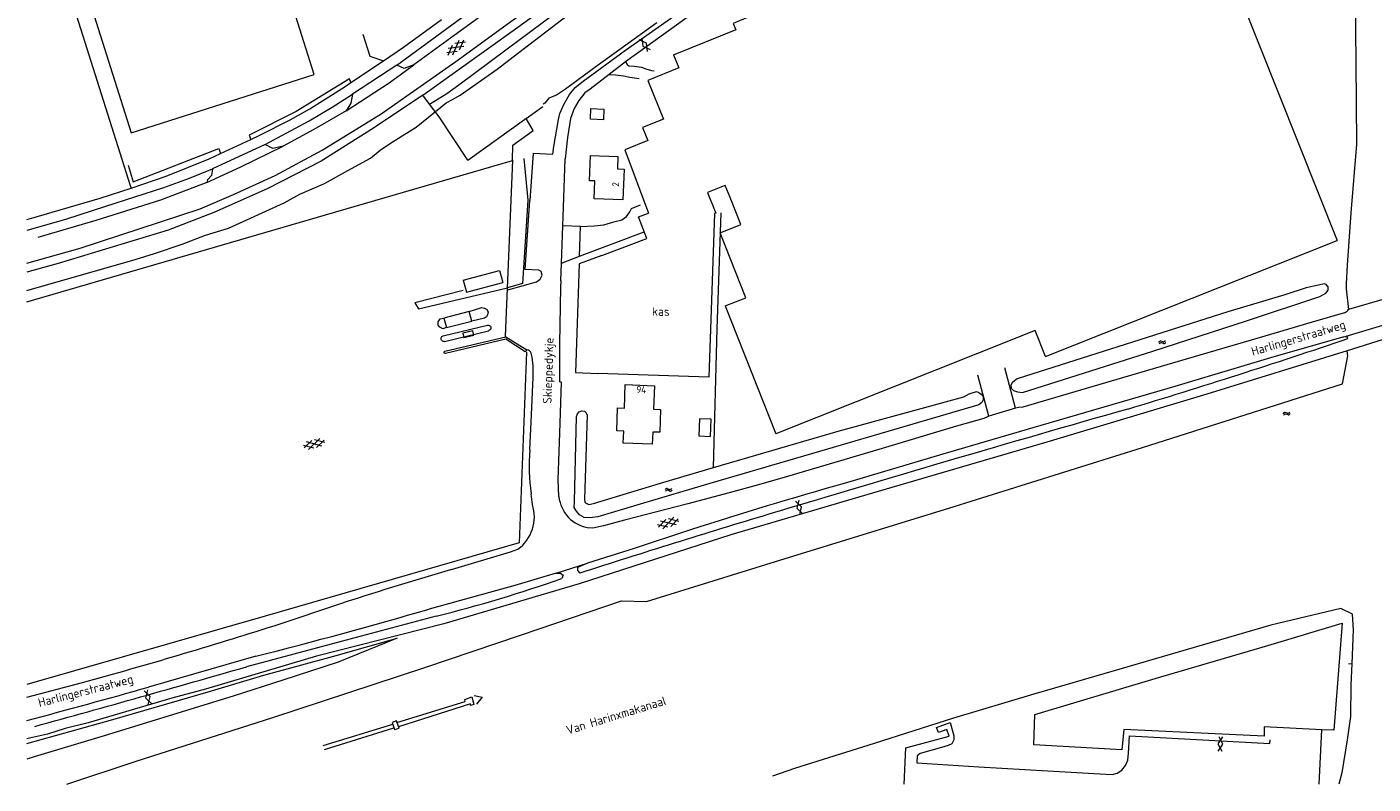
# Model space of a CAD drawing. Header units: metres. Extents: x 157366 to 159470, y 577030 to 578469.
# Tile 1 of 35: x 157368 to 157753, y 577032 to 577249. Entities that reach past the tile are written whole.
import ezdxf

# ---------------------------------------------------------------- set-up
doc = ezdxf.new("R2010")
doc.units = ezdxf.units.M
doc.header["$MEASUREMENT"] = 0
for name, color, linetype, lineweight in [('Gbkn_B01_hoofdgebouw', 1, 'Continuous', 18), ('Gbkn_B02_bijgebouw', 1, 'Continuous', 18), ('Gbkn_B04_kunstwerk', 252, 'Continuous', 18), ('Gbkn_B11_dakrand', 1, 'Continuous', 18), ('Gbkn_B14_dakrand bijgebouw', 1, 'Continuous', 18), ('Gbkn_Q06_walbeschoeiing', 252, 'Continuous', 18), ('Gbkn_S01_gesloten verharding (g)', 252, 'Continuous', 18), ('Gbkn_S01_gesloten verharding (k)', 252, 'Continuous', 18), ('Gbkn_S05_water', 252, 'Continuous', 18), ('Gbkn_T02_raster', 252, 'Continuous', 18), ('Gbkn_T09_insteek sloot', 252, 'Continuous', 18), ('Gbkn_T20_overige afscheiding', 252, 'Continuous', 18), ('Gbkn_V00_kant verharding', 252, 'Continuous', 18), ('Gbkn_Z02_huisnummer', 252, 'Continuous', 18), ('Gbkn_Z06_straatnaam', 7, 'Continuous', 18), ('Gbkn_Z07_waternaam', 7, 'Continuous', 18), ('Gbkn_Z09_functieaanduiding', 252, 'Continuous', 18)]:
    doc.layers.add(name, color=color, linetype=linetype, lineweight=lineweight)
doc.styles.add('NLCS-ISO-M1000-T25', font='NLCS-ISO.ttf', dxfattribs={"height": 2.5})

msp = doc.modelspace()

# ---------------------------------------------------------------- linework, layer by layer
at = {"layer": 'Gbkn_B01_hoofdgebouw', "flags": 128}
for points in [[(157368.85, 577310.22), (157397.67, 577218.91), (157450.08, 577235.58), (157439.55, 577268.96)], [(157625.71, 577291.78), (157626.47, 577289.92), (157620.52, 577287.52), (157623.4, 577280.39), (157614.85, 577276.94), (157616.4, 577273.1), (157618.81, 577274.07), (157619.73, 577271.81), (157605.35, 577266.01), (157605.12, 577266.57), (157575.25, 577254.52), (157575.99, 577252.67), (157570.05, 577250.27), (157570.8, 577248.42), (157553.33, 577241.37), (157553, 577241.24), (157554.51, 577237.52), (157545.59, 577233.92), (157550.08, 577222.79), (157544.14, 577220.4), (157545.64, 577216.68), (157539.01, 577214), (157545.84, 577195.92)], [(157746.37, 577274.82), (157713.7, 577261.83), (157715.1, 577258.3), (157743.03, 577188.07)], [(157538.81, 577208.51), (157538.49, 577199.71), (157530.27, 577200.01), (157530.45, 577205.12), (157528.96, 577205.17), (157529.23, 577212.43), (157537.04, 577212.15), (157536.91, 577208.57), (157538.81, 577208.51)], [(157567.77, 577203.84), (157567.53, 577203.75), (157562.73, 577201.84), (157565.06, 577195.91), (157564.71, 577195.78), (157563.11, 577148.9), (157531.32, 577149.98)], [(157566.32, 577190.26), (157572.25, 577192.62), (157569.17, 577200.35), (157567.77, 577203.84)], [(157532.47, 577183.76), (157545.3, 577188.59), (157542.95, 577194.83), (157545.84, 577195.92)], [(157567.73, 577169.29), (157573.67, 577171.64), (157566.32, 577190.26)], [(157659.52, 577154.84), (157743.03, 577188.07)], [(157492.75, 577176.71), (157503.18, 577179.49), (157504.11, 577175.99)], [(157492.75, 577176.71), (157493.66, 577173.21), (157504.11, 577175.99)], [(157567.73, 577169.29), (157582.33, 577132.69)], [(157659.52, 577154.84), (157656.57, 577162.26), (157640.05, 577155.68), (157582.33, 577132.69)], [(157546.9, 577129.67), (157538.58, 577129.96), (157538.71, 577133.44), (157536.71, 577133.51), (157536.94, 577140.09), (157538.94, 577140.02), (157539.17, 577146.74), (157547.49, 577146.45), (157547.25, 577139.73), (157549.25, 577139.66), (157549.02, 577133.08), (157547.02, 577133.15), (157546.9, 577129.67)]]:
    msp.add_lwpolyline(points, dxfattribs=at)
at = {"layer": 'Gbkn_B02_bijgebouw', "flags": 128}
msp.add_lwpolyline([(157495.2, 577164.96), (157494.48, 577167.71), (157487.24, 577165.84), (157487.95, 577163.09), (157495.2, 577164.96)], dxfattribs=at)
at = {"layer": 'Gbkn_B04_kunstwerk', "flags": 128}
for points in [[(157495.92, 577057.71), (157498.15, 577057.21), (157496.51, 577055.21)], [(157473.76, 577049.96), (157493.29, 577055.94), (157493.19, 577056.55), (157495.18, 577057.25), (157495.77, 577055.06), (157494.83, 577054.77), (157494.79, 577055.3), (157474.19, 577048.74)], [(157474.36, 577048.27), (157473.61, 577050.38), (157472.43, 577049.98), (157473.03, 577047.97), (157474.36, 577048.27)], [(157452.67, 577043.3), (157472.58, 577049.5)], [(157453.06, 577042.16), (157472.92, 577048.37)]]:
    msp.add_lwpolyline(points, dxfattribs=at)
at = {"layer": 'Gbkn_B11_dakrand', "flags": 128}
msp.add_lwpolyline([(157532.47, 577183.76), (157525.96, 577181.39), (157524.93, 577150.2), (157531.32, 577149.98)], dxfattribs=at)
at = {"layer": 'Gbkn_B14_dakrand bijgebouw', "flags": 128}
for points in [[(157533.07, 577225.72), (157532.96, 577222.67), (157529.19, 577222.8), (157529.29, 577225.85), (157533.07, 577225.72)], [(157495.76, 577160.89), (157495.47, 577162.13), (157492.62, 577161.47), (157492.9, 577160.23), (157495.76, 577160.89)], [(157560.22, 577132.06), (157563.6, 577131.92), (157563.81, 577136.83), (157560.42, 577136.97), (157560.22, 577132.06)]]:
    msp.add_lwpolyline(points, dxfattribs=at)
at = {"layer": 'Gbkn_Q06_walbeschoeiing', "flags": 128}
msp.add_lwpolyline([(157746.29, 577066.8), (157747.33, 577066.79), (157747.73, 577076.47), (157747.45, 577081.01), (157744.1, 577082.61), (157724.08, 577077.8), (157702.14, 577071.45), (157679.16, 577064.76), (157656.16, 577058.06), (157633.2, 577051.19), (157610.44, 577043.96), (157587.64, 577036.71), (157581.3, 577034.55)], dxfattribs=at)
at = {"layer": 'Gbkn_S01_gesloten verharding (g)', "flags": 128}
for points in [[(157545.55, 577242.2), (157545.29, 577244.55), (157543.12, 577245.5)], [(157543.9, 577246.07), (157544.16, 577243.72), (157546.33, 577242.77)], [(157589.12, 577109.45), (157589.67, 577111.75), (157587.95, 577113.38)], [(157588.87, 577113.66), (157588.33, 577111.35), (157590.05, 577109.73)], [(157402.55, 577055.11), (157403.11, 577057.41), (157401.39, 577059.04)], [(157402.32, 577059.31), (157401.77, 577057.01), (157403.48, 577055.38)], [(157710.22, 577045.8), (157708.92, 577043.82), (157709.99, 577041.71)], [(157709.02, 577041.76), (157710.32, 577043.74), (157709.25, 577045.85)]]:
    msp.add_lwpolyline(points, dxfattribs=at)
at = {"layer": 'Gbkn_S01_gesloten verharding (k)'}
for points in [[(157492.97, 577243.63), (157488.42, 577243.05)], [(157488.47, 577241.18), (157489.65, 577244)], [(157489.8, 577241.22), (157491.58, 577245.46)], [(157493.37, 577244.9), (157490.34, 577244.52)], [(157491.73, 577242.69), (157492.92, 577245.5)], [(157491.04, 577242.17), (157488.02, 577241.78)], [(157448.41, 577128.12), (157451.7, 577131.34)], [(157453.13, 577130.13), (157450.19, 577130.95)], [(157450.76, 577128.72), (157452.94, 577130.86)], [(157449.92, 577128.51), (157446.98, 577129.33)], [(157447.17, 577128.6), (157449.35, 577130.74)], [(157452.27, 577129.11), (157447.84, 577130.35)], [(157548.64, 577105.88), (157550.76, 577108.07)], [(157549.89, 577105.44), (157553.09, 577108.74)], [(157554.55, 577107.57), (157551.59, 577108.31)], [(157552.22, 577106.1), (157554.34, 577108.29)], [(157551.39, 577105.86), (157548.43, 577106.61)], [(157553.72, 577106.53), (157549.26, 577107.65)]]:
    msp.add_lwpolyline(points, dxfattribs=at)
at = {"layer": 'Gbkn_S05_water'}
for points in [[(157692.57, 577159.19, 0.417728), (157691.95, 577158.78)], [(157692.73, 577158.73, 0.417728), (157692.1, 577158.32)], [(157693.22, 577159, 0.417728), (157693.84, 577159.41)], [(157693.37, 577158.54, 0.417728), (157693.99, 577158.96)], [(157728.19, 577138.78, 0.417728), (157727.56, 577138.36)], [(157728.83, 577138.59, 0.417728), (157729.46, 577139)], [(157728.99, 577138.14, 0.417728), (157729.61, 577138.55)], [(157728.34, 577138.32, 0.417728), (157727.72, 577137.91)], [(157551.2, 577116.94, 0.417728), (157550.55, 577116.57)], [(157551.33, 577116.47, 0.417728), (157550.67, 577116.1)], [(157551.83, 577116.7, 0.417728), (157552.49, 577117.07)], [(157551.96, 577116.24, 0.417728), (157552.61, 577116.61)]]:
    msp.add_lwpolyline(points, format="xyb", dxfattribs=at)
for points in [[(157693.22, 577159), (157692.57, 577159.19)], [(157693.37, 577158.54), (157692.73, 577158.73)], [(157728.83, 577138.59), (157728.19, 577138.78)], [(157728.99, 577138.14), (157728.34, 577138.32)], [(157551.83, 577116.7), (157551.21, 577116.93)], [(157551.96, 577116.24), (157551.33, 577116.47)]]:
    msp.add_lwpolyline(points, dxfattribs=at)
at = {"layer": 'Gbkn_T02_raster', "flags": 128}
for points in [[(157367.79, 577170.49), (157453.28, 577195.41), (157506.87, 577211.01), (157506.94, 577215.41), (157512.79, 577219.56), (157510.78, 577223.01), (157515.54, 577226.49)], [(157506.87, 577211.05), (157504.76, 577160.51)], [(157510.88, 577156.05), (157508.82, 577101.46), (157436.05, 577080.39), (157367.79, 577060.79)]]:
    msp.add_lwpolyline(points, dxfattribs=at)
at = {"layer": 'Gbkn_T09_insteek sloot', "flags": 128}
for points in [[(157751.6, 577319.12), (157751.53, 577318.78), (157751.6, 577317.61), (157751.78, 577317.3), (157751.68, 577307.22), (157751.17, 577265.99), (157748.17, 577265.68), (157748.4, 577239.18), (157748.59, 577215.66), (157747.02, 577195.98), (157745.93, 577181.02), (157745.6, 577175.59), (157745.65, 577174.19), (157746.33, 577168.3)], [(157740.47, 577174.8), (157739.91, 577175.44), (157739.38, 577175.62), (157737.68, 577175.27), (157734.14, 577174.48), (157728.06, 577172.5), (157711.76, 577167.56), (157686.58, 577159.59), (157651.37, 577148.38), (157650.68, 577147.87), (157649.94, 577147.24), (157649.63, 577146.56), (157649.7, 577145.72), (157650.36, 577145.08), (157651.48, 577144.64), (157652.95, 577144.5), (157690.27, 577156.37), (157717.11, 577165.04), (157738.09, 577172.04), (157739.77, 577172.95), (157740.44, 577173.81), (157740.47, 577174.8)], [(157379.25, 577032.29), (157399.03, 577038.82), (157438.25, 577051.39), (157481.78, 577065.68), (157509.46, 577075.04), (157538.11, 577084.79), (157545.24, 577084.57), (157586.2, 577097.31), (157631.86, 577111.39), (157687.29, 577128.72), (157744.63, 577146.96), (157746.14, 577155.01), (157745.89, 577156.48)], [(157641.66, 577142.41), (157641.28, 577141.62), (157640.41, 577140.99), (157597.04, 577128.29), (157563.37, 577118.44), (157543.4, 577112.53), (157531.29, 577108.83), (157528.98, 577108.61), (157527.38, 577108.7), (157526.09, 577109.44), (157525.15, 577110.51), (157524.55, 577111.56), (157524.66, 577113.23), (157525.21, 577137.59), (157525.46, 577138.35), (157526, 577138.96), (157526.69, 577139.24), (157527.48, 577139.18), (157527.98, 577138.67), (157528.28, 577138.01), (157527.48, 577113.93), (157527.63, 577113.09), (157528.11, 577112.68), (157528.77, 577112.43), (157530.04, 577112.65), (157549.27, 577118.51), (157564.48, 577122.98), (157600.17, 577133.38), (157636.1, 577143.25), (157637.68, 577144.08), (157639.77, 577144.8), (157640.43, 577144.52), (157641.11, 577144.06), (157641.64, 577143.37), (157641.66, 577142.41)], [(157747.31, 577066.79), (157747.31, 577066.75), (157747, 577060.73), (157746.88, 577051.69), (157745.91, 577044.98), (157744.39, 577035.54), (157743.56, 577032.29)]]:
    msp.add_lwpolyline(points, dxfattribs=at)
at = {"layer": 'Gbkn_T20_overige afscheiding', "flags": 128}
for points in [[(157481.18, 577229.69), (157508.4, 577249.2), (157541.74, 577273.34), (157570.8, 577294.47), (157597.61, 577313.22), (157631.4, 577336.46), (157671.3, 577362.7), (157706.16, 577384.89), (157744.17, 577408.26), (157746.33, 577404.87), (157734.36, 577397.8), (157717.34, 577387.45), (157672.63, 577359.26)], [(157483.13, 577227.08), (157488.09, 577230.21), (157491.53, 577232.63), (157504.99, 577242.69), (157522.4, 577255.63), (157546.08, 577272.12), (157559.66, 577281.88), (157583.98, 577298.97), (157606.4, 577314.52), (157643.3, 577339.32), (157672.63, 577359.26)], [(157367.79, 577297.47), (157397.36, 577203.77), (157397.61, 577202.98)], [(157367.79, 577173.73), (157398.83, 577182.57), (157404.33, 577184.35), (157412.29, 577186.95), (157418.98, 577189.58), (157425.55, 577191.58), (157441.48, 577198.83), (157445.99, 577201.32), (157453.04, 577204.36), (157459.71, 577208.11), (157466.21, 577211.66), (157469.01, 577213.93), (157471.33, 577215.52), (157475.31, 577218.01), (157479.28, 577220.53), (157487.9, 577227.52), (157489.66, 577228.42), (157491.87, 577229.66), (157502.45, 577237.17), (157507.06, 577240.68), (157524.12, 577253.77)], [(157548.23, 577250.44), (157531.13, 577238.08), (157522.03, 577231.43), (157519.48, 577229.71), (157517.29, 577228.86), (157516.12, 577227.42), (157515.68, 577227.09)], [(157483.13, 577227.08), (157481.18, 577229.69), (157467.09, 577220.24), (157452.08, 577210.79), (157436.55, 577202.82), (157421.28, 577196.09), (157408.2, 577191.01), (157376.76, 577181.5), (157367.79, 577178.99)], [(157494.09, 577211.07), (157485.82, 577223.49), (157483.13, 577227.08)], [(157494.09, 577211.07), (157511.01, 577223.15)], [(157510.15, 577211.52), (157511.28, 577199.63), (157509.75, 577175.68), (157505.45, 577174.51)], [(157564.48, 577122.98), (157565.51, 577162.73), (157566.66, 577195.98)], [(157722.14, 577045.98), (157681.92, 577047.94), (157681.41, 577042.13), (157656.22, 577043.54), (157656.44, 577052.27), (157690.95, 577062.5), (157723.18, 577071.96), (157744.45, 577078.37), (157742.14, 577047.7), (157738.63, 577047.84)], [(157367.79, 577043.93), (157392.35, 577050.79), (157419.67, 577058.7), (157435.64, 577063.46), (157456.32, 577069.12), (157473.85, 577074.11), (157456.92, 577067.26), (157441.07, 577062.04), (157426.85, 577057.49), (157389.89, 577046.16), (157369.82, 577040.07), (157367.79, 577039.46)]]:
    msp.add_lwpolyline(points, dxfattribs=at)
at = {"layer": 'Gbkn_V00_kant verharding', "flags": 128}
for points in [[(157469.27, 577224.34), (157490.65, 577239.34), (157523.51, 577263.3), (157556.03, 577287), (157587.4, 577309.32), (157625.81, 577335.81), (157659.72, 577358.24), (157691.09, 577378.69), (157702.68, 577386), (157739.44, 577408.72), (157765.45, 577423.9), (157796.42, 577441.87), (157837.83, 577464.71), (157905.48, 577500)], [(157518.43, 577212.82), (157518.72, 577215.03), (157520.03, 577222.7), (157520.45, 577224.45), (157521.6, 577227.06), (157523.19, 577229.84), (157524.83, 577231.87), (157527.07, 577233.66), (157539.25, 577242.61), (157563.11, 577259.53), (157602.16, 577287.8), (157644.87, 577317.65), (157681.62, 577341.94), (157717.54, 577364.73), (157748.24, 577383.85), (157749.37, 577381.43), (157748.15, 577380.68), (157737.73, 577374.26), (157697.78, 577349.04), (157687.99, 577342.61), (157661.06, 577324.9), (157649.69, 577317.1)], [(157473.73, 577238.26), (157493.74, 577252.97), (157502.98, 577258.66), (157509.36, 577263.42), (157518.31, 577271), (157528.71, 577278.44), (157543.08, 577289.03), (157540.16, 577283.45), (157510.57, 577261.72), (157490.2, 577246.79), (157478.58, 577238.42)], [(157595.43, 577279.48), (157567.81, 577259.83), (157539.26, 577239.21), (157534.52, 577235.62), (157529.07, 577231.41), (157527.54, 577230.35), (157525.82, 577228.15), (157524.54, 577225.9), (157523.51, 577223.03), (157522.6, 577217.55), (157521.99, 577211.47)], [(157367.79, 577194.06), (157370.41, 577194.8), (157388.81, 577200.17), (157397.67, 577203), (157407.63, 577206.47), (157419.95, 577211.41), (157423.26, 577212.95), (157431.89, 577216.98), (157434.49, 577218.19), (157443.18, 577222.67), (157448.81, 577225.79), (157458.9, 577232.15), (157460.59, 577233.29), (157469.89, 577239.56), (157475.64, 577243.43), (157486.56, 577251.34)], [(157464.04, 577247.16), (157465.97, 577240.9), (157469.89, 577239.56)], [(157539.26, 577239.21), (157539.69, 577238.44), (157540.2, 577238.11), (157541.82, 577237.97), (157543.85, 577237.69), (157545.07, 577237.25), (157546.69, 577236.78), (157547.46, 577236.7)], [(157459.21, 577225.18), (157471.52, 577233.22), (157478.58, 577238.42), (157475.86, 577237.36), (157473.73, 577238.26), (157461.01, 577229.97)], [(157534.52, 577235.62), (157536.32, 577235.49), (157538.61, 577235.27), (157540.49, 577234.81), (157543.16, 577234.51)], [(157460.59, 577233.29), (157460.17, 577234.37), (157444.86, 577225.01), (157431.42, 577218.19), (157431.89, 577216.98)], [(157436, 577215.6), (157442.06, 577218.77), (157448.61, 577222.32), (157455.18, 577226.3), (157461.01, 577229.97), (157460.57, 577227.36), (157459.21, 577225.18), (157449.99, 577219.85), (157441.21, 577215.09)], [(157367.79, 577181.59), (157383, 577185.86), (157417.42, 577197.16), (157426.99, 577201.22), (157438.88, 577206.65), (157452.35, 577213.96), (157469.27, 577224.34)], [(157396.78, 577209.64), (157398.18, 577204.86), (157422.79, 577214.43), (157423.26, 577212.95)], [(157419.29, 577204.67), (157429.04, 577209.14), (157441.21, 577215.09), (157438.2, 577214.42), (157436, 577215.6), (157420.96, 577208.57)], [(157512.74, 577213.03), (157511.84, 577199.52)], [(157512.74, 577213.03), (157518.43, 577212.82)], [(157367.84, 577191.02), (157378.9, 577194.14), (157390.35, 577197.84), (157406.96, 577203.26), (157414.31, 577205.94), (157420.96, 577208.57), (157420.64, 577206.67), (157419.52, 577205.45), (157419.29, 577204.67), (157406.05, 577199.63), (157387.56, 577193.76), (157370.95, 577188.95)], [(157520.7, 577176.51), (157520.88, 577181.56), (157521.25, 577192.24), (157521.44, 577197.63), (157521.99, 577211.47)], [(157505.55, 577173.9), (157513.74, 577176.19), (157514.81, 577176.95), (157515.4, 577178.16), (157515.1, 577179.18), (157514.44, 577179.57), (157510.53, 577179.77), (157511.84, 577199.52)], [(157526.31, 577192.1), (157530.25, 577192.21), (157533.07, 577192.52), (157535.92, 577193.35), (157538.15, 577194), (157539.53, 577194.9), (157540.43, 577196.27), (157540.91, 577197.23), (157543.53, 577198.31)], [(157520.88, 577181.56), (157526.01, 577183.57), (157526.31, 577192.1), (157521.25, 577192.24)], [(157526.01, 577183.57), (157544.56, 577190.56)], [(157492.73, 577173.68), (157478.91, 577170.21), (157479.92, 577168.45), (157505.45, 577174.51)], [(157759.19, 577172.08), (157757.48, 577171.57), (157746.33, 577168.3)], [(157487.95, 577163.09), (157486.9, 577162.74), (157486.04, 577163.18), (157485.53, 577163.77), (157485.61, 577164.76), (157486.15, 577165.59), (157487.24, 577165.84)], [(157494.48, 577167.71), (157498.08, 577168.83), (157498.89, 577168.7), (157499.52, 577168.32), (157499.85, 577167.63), (157499.74, 577166.71), (157499.44, 577166.16), (157498.8, 577165.76), (157495.2, 577164.96)], [(157745.15, 577167.32), (157735.88, 577164.6), (157722.37, 577160.64), (157695.94, 577152.91), (157669.53, 577145.12), (157653.01, 577140.33), (157651.75, 577140.2), (157650.98, 577139.97), (157643.31, 577137.67), (157642.88, 577137.54), (157641.84, 577137.02), (157634.07, 577134.8), (157612.78, 577128.49), (157585.6, 577120.47), (157577.28, 577118.06), (157568.93, 577115.74), (157557.08, 577112.62), (157538.92, 577107.95), (157532.91, 577106.31), (157529.86, 577105.61), (157528.75, 577105.71)], [(157487, 577160.7), (157499.7, 577163.8)], [(157487.41, 577159.15), (157500.03, 577162.21)], [(157744.66, 577160.38), (157759.02, 577164.61)], [(157757.77, 577160.2), (157745.89, 577156.48), (157705.75, 577144.05), (157659.89, 577130.29), (157607.7, 577114.95), (157569.36, 577103.7), (157525.99, 577089.63), (157487.19, 577078.2), (157450.68, 577068.9), (157418.94, 577059.46), (157409.33, 577056.95), (157385.31, 577049.84), (157378.75, 577048.22), (157373.64, 577046.55), (157368.53, 577045.46), (157367.79, 577045.25)], [(157487.51, 577156.33), (157504.93, 577160.41), (157510.94, 577156.71), (157510.48, 577156.15), (157504.98, 577159.8), (157487.69, 577155.63)], [(157744.66, 577160.38), (157724.94, 577154.71), (157696.55, 577146.26), (157658.19, 577134.99), (157630.15, 577126.79), (157601.86, 577118.42)], [(157746.15, 577159.97), (157746.01, 577160.45), (157744.66, 577160.38)], [(157511.43, 577156.62), (157510.94, 577156.71)], [(157650.98, 577139.97), (157647.83, 577151.56)], [(157511.85, 577128.03), (157512.28, 577138.06), (157512.76, 577148.85)], [(157520.15, 577114.66), (157519.93, 577119.52), (157520.39, 577132.81), (157520.9, 577147.5), (157520.33, 577147.53)], [(157643.31, 577137.67), (157640.11, 577149.47)], [(157512.58, 577112.38), (157512.18, 577115.49)], [(157557.82, 577105.1), (157541.72, 577099.75), (157528.37, 577095.56)], [(157489.41, 577093.73), (157506.27, 577098.79), (157508.4, 577099.6)], [(157519.38, 577092.7), (157507.55, 577089.17), (157483.01, 577082.45)], [(157519.38, 577092.7), (157528.37, 577095.56)], [(157519.38, 577092.7), (157520.64, 577092.77), (157521.42, 577092.11), (157521.02, 577091.2)], [(157528.37, 577095.56), (157525.52, 577094.35), (157525.45, 577093.46), (157526.15, 577092.72)], [(157438.58, 577077.68), (157458.83, 577084.37)], [(157485.04, 577080.39), (157457.84, 577073.16), (157430.64, 577065.9)], [(157433.31, 577068.92), (157402.57, 577060.06)], [(157367.79, 577057.15), (157383.73, 577061.42)], [(157619.05, 577032.29), (157619.56, 577042.64), (157631.9, 577046.05), (157631.22, 577047.96), (157628.86, 577047.04), (157628.3, 577048.54), (157632.2, 577049.91), (157633.3, 577046.07), (157633.24, 577045), (157632.7, 577043.86), (157631.68, 577043.31), (157629.75, 577042.79), (157623.64, 577041.02), (157622.78, 577040.41), (157622.72, 577038.33), (157640.41, 577037.24), (157660.22, 577036.07), (157676.78, 577035.17), (157678.63, 577035.03), (157680.05, 577035.38), (157681.43, 577036.26), (157682.48, 577037.58), (157683.12, 577039.1), (157683.26, 577041.18), (157683.56, 577046.08), (157723.78, 577043.89), (157723.85, 577044.95)], [(157737.87, 577032.29), (157738.63, 577047.84), (157722.15, 577048.67), (157722.14, 577045.98)]]:
    msp.add_lwpolyline(points, dxfattribs=at)
at = {"layer": 'Gbkn_V00_kant verharding'}
for points in [[(157520.7, 577176.51, 0.009144), (157520.33, 577147.53)], [(157745.15, 577167.32, 0.13978), (157746.33, 577168.3)], [(157683.13, 577139.76, 0.008978), (157746.15, 577159.97)], [(157512.35, 577155.39, 0.239499), (157511.43, 577156.62)], [(157512.76, 577148.85, 0.060351), (157512.35, 577155.39)], [(157683.13, 577139.76, 0.003862), (157580.3, 577109.61)], [(157511.85, 577128.03, 0.053662), (157512.18, 577115.49)], [(157601.86, 577118.42, 0.010377), (157557.82, 577105.1)], [(157508.4, 577099.6, 0.324236), (157512.58, 577112.38)], [(157520.15, 577114.66, 0.342146), (157528.75, 577105.71)], [(157580.3, 577109.61, 0.005074), (157526.15, 577092.72)], [(157489.41, 577093.73, 0.009317), (157458.83, 577084.37)], [(157485.04, 577080.39, 0.022344), (157521.02, 577091.2)], [(157433.31, 577068.92, 0.009239), (157483.01, 577082.45)], [(157383.73, 577061.42, 0.010578), (157438.58, 577077.68)], [(157370.01, 577048.82, 0.003297), (157430.64, 577065.9)], [(157367.79, 577050.53, 0.004746), (157402.57, 577060.06)]]:
    msp.add_lwpolyline(points, format="xyb", dxfattribs=at)
at = {"layer": 'Gbkn_V00_kant verharding', "extrusion": (0, 0, -1)}
for points in [[(-157499.7, 577163.8, 0.987015), (-157500.03, 577162.21)], [(-157487.41, 577159.15, 1.01774), (-157487, 577160.7)], [(-157487.69, 577155.63, 0.988556), (-157487.51, 577156.33)]]:
    msp.add_lwpolyline(points, format="xyb", dxfattribs=at)

# ---------------------------------------------------------------- texts
at = {"layer": 'Gbkn_Z02_huisnummer', "style": 'NLCS-ISO-M1000-T25'}
for s, rotation, p in [('2', 87.9935, (157537.37, 577203.43)), ('94', 357.9935, (157542.3, 577144.37))]:
    msp.add_text(s, height=2, rotation=rotation, dxfattribs=at).set_placement(p)
at = {"layer": 'Gbkn_Z06_straatnaam', "style": 'NLCS-ISO-M1000-T25'}
for s, rotation, p in [('Skieppedykje', 88.2244, (157518.04, 577141.26)), ('Harlingerstraatweg', 16.4413, (157718.9, 577154.98)), ('Harlingerstraatweg', 14.481, (157371.39, 577054.32))]:
    msp.add_text(s, height=2.5, rotation=rotation, dxfattribs=at).set_placement(p)
at = {"layer": 'Gbkn_Z07_waternaam', "style": 'NLCS-ISO-M1000-T25'}
msp.add_text('Van Harinxmakanaal', height=2.5, rotation=17.0395, dxfattribs=at).set_placement((157522.72, 577046.44))
at = {"layer": 'Gbkn_Z09_functieaanduiding', "style": 'NLCS-ISO-M1000-T25'}
msp.add_text('kas', height=2.5, dxfattribs=at).set_placement((157546.83, 577166.46))

doc.saveas('drawing.dxf')
